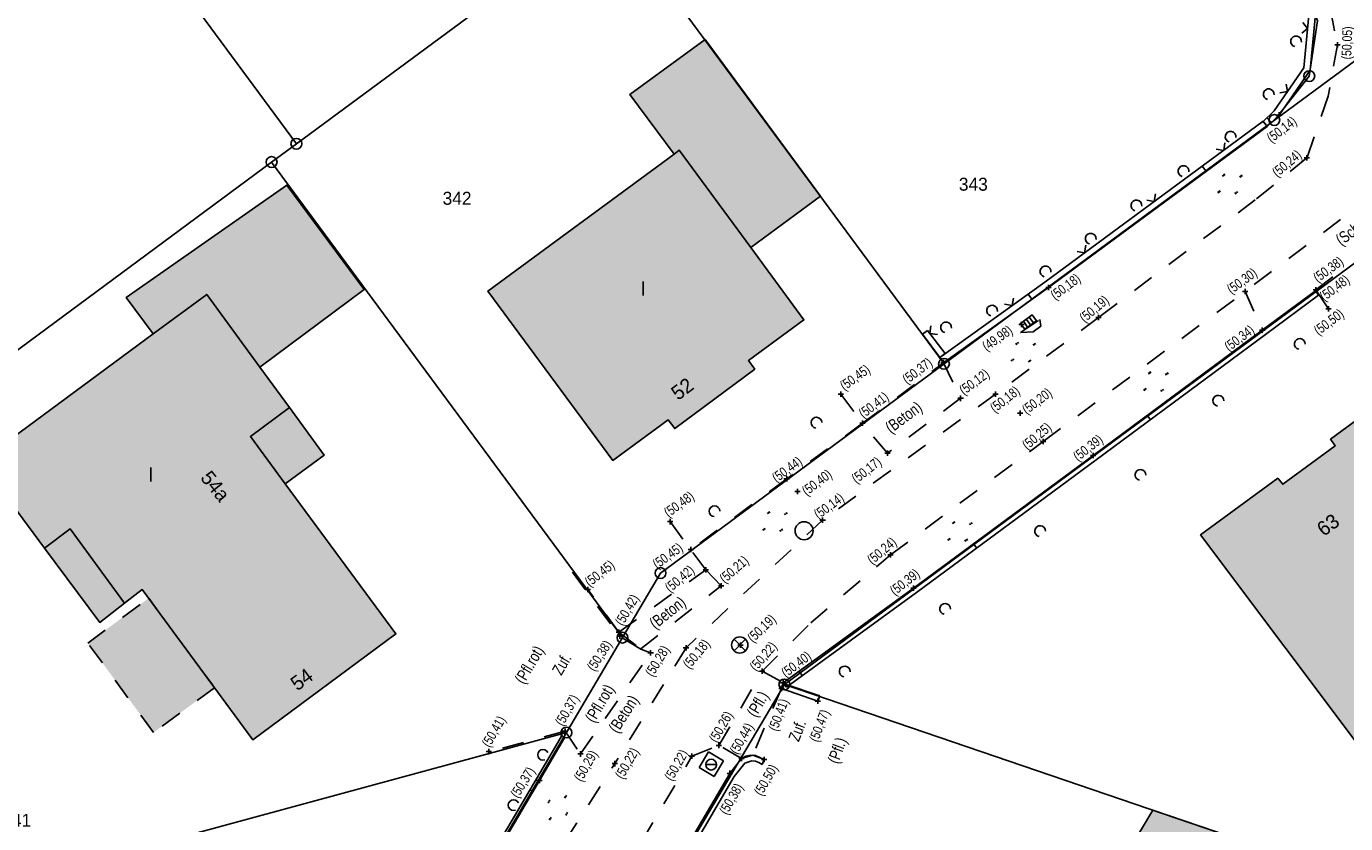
# Model space of a CAD drawing. Extents: x 2408905 to 2410405, y 5786105 to 5787663.
# Tile 23 of 43: x 2409768 to 2409829, y 5786851 to 5786888. Entities that reach past the tile are written whole.
import ezdxf

# ---------------------------------------------------------------- set-up
doc = ezdxf.new("R2010")
doc.units = 0
doc.linetypes.add('DASHED_70', pattern=[2, 1, -1])
for name, color, linetype in [('K100-FLST_GRENZEN', 40, 'Continuous'), ('K105-FLST_NUMMERN', 40, 'Continuous'), ('K125-GEB_LINIEN', 40, 'Continuous'), ('K125-GEB_LINIEN-FLAECHE', 2, 'Continuous'), ('K130-GEB_TEXTE', 40, 'Continuous'), ('K140-EINGER_GEBFL', 40, 'Continuous'), ('K140-EINGER_GEBFL-FLAECHE', 7, 'Continuous'), ('K145-VERM_PKTE', 7, 'Continuous'), ('STRKAT-TEXTE', 7, 'Continuous'), ('TOP-HOEHENI', 7, 'Continuous'), ('TOP-LINIEN', 7, 'Continuous'), ('TOP-SYMB-STRASSE', 32, 'Continuous'), ('TOP-SYMBOLE', 7, 'Continuous'), ('TOP-TEXTE', 7, 'Continuous')]:
    doc.layers.add(name, color=color, linetype=linetype)
doc.styles.add('SIMPLEX', font='CONTINUOUS')

# ---------------------------------------------------------------- blocks, each defined once
blk = doc.blocks.new('122')
at = {"color": 11, "linetype": 'Continuous'}
blk.add_circle((0, 0), 1.25, dxfattribs=at)
blk = doc.blocks.new('GRENZSTEIN')
at = {"color": 7, "linetype": 'Continuous'}
blk.add_circle((0, 0), 0.75, dxfattribs=at)
blk = doc.blocks.new('1733')
at = {"color": 123, "linetype": 'Continuous'}
blk.add_circle((0, 0), 0.5, dxfattribs=at)
at = {"layer": 'TOP-SYMB-STRASSE', "color": 123}
blk.add_polyline3d([(-0.5, 0, 0), (0.5, 0, 0)], dxfattribs=at)
blk = doc.blocks.new('1731')
at = {"color": 123, "linetype": 'Continuous'}
blk.add_circle((0, 0), 0.75, dxfattribs=at)
at = {"layer": 'TOP-SYMB-STRASSE', "color": 123}
for points in [[(-0.53, -0.53, 0), (0.53, 0.53, 0)], [(0.53, -0.53, 0), (-0.53, 0.53, 0)]]:
    blk.add_polyline3d(points, dxfattribs=at)
blk = doc.blocks.new('1848')
at = {"layer": 'TOP-SYMB-STRASSE', "color": 123}
for points in [[(0, 0, 0), (0, 1, 0), (2, 1, 0), (2, 0, 0), (0, 0, 0)], [(0.5, 0, 0), (0.5, 1, 0)], [(1, 0, 0), (1, 1, 0)], [(1.5, 0, 0), (1.5, 1, 0)]]:
    blk.add_polyline3d(points, dxfattribs=at)
blk = doc.blocks.new('179')
at = {"layer": 'TOP-SYMBOLE', "color": 111}
for points in [[(-4, -0.25, 0), (-4, 0.25, 0)], [(-3.5, -0.25, 0), (-3.5, 0.25, 0)], [(-0.25, 2.75, 0), (-0.25, 3.25, 0)], [(0.25, 2.75, 0), (0.25, 3.25, 0)], [(3.5, -0.25, 0), (3.5, 0.25, 0)], [(4, -0.25, 0), (4, 0.25, 0)], [(-0.25, -3.25, 0), (-0.25, -2.75, 0)], [(0.25, -3.25, 0), (0.25, -2.75, 0)]]:
    blk.add_polyline3d(points, dxfattribs=at)
blk = doc.blocks.new('168')
at = {"color": 74, "linetype": 'Continuous'}
blk.add_arc((0, 0.001), 1, 318.61027, 221.38965, dxfattribs=at)
blk = doc.blocks.new('1783')
at = {"layer": 'TOP-SYMBOLE', "color": 93}
blk.add_polyline3d([(-1, 1, 0), (0, 0, 0), (1, 1, 0)], dxfattribs=at)
blk = doc.blocks.new('247')
at = {"layer": 'TOP-HOEHENI', "color": 30}
for points in [[(-0.375, 0, 0), (0.375, 0, 0)], [(0, -0.375, 0), (0, 0.375, 0)]]:
    blk.add_polyline3d(points, dxfattribs=at)

msp = doc.modelspace()

# ---------------------------------------------------------------- hatches: boundary and pattern name
at = {"layer": 'K125-GEB_LINIEN-FLAECHE'}
for color, points in [(33, [(2409797.625, 5786881.952), (2409797.867, 5786882.13), (2409801.178, 5786877.626), (2409804.407, 5786880.004), (2409799.06, 5786887.254), (2409795.582, 5786884.715)]), (32, [(2409801.178, 5786877.626), (2409797.867, 5786882.13), (2409797.625, 5786881.952), (2409789.016, 5786875.613), (2409794.788, 5786867.779), (2409797.352, 5786869.664), (2409797.659, 5786869.256), (2409801.362, 5786872.005), (2409801.071, 5786872.398), (2409803.635, 5786874.283)]), (33, [(2409773.53, 5786873.634), (2409776.004, 5786875.461), (2409778.465, 5786872.099), (2409783.288, 5786875.687), (2409779.71, 5786880.516), (2409772.273, 5786875.314)]), (32, [(2409768.498, 5786863.725), (2409771.051, 5786860.287), (2409772.2, 5786861.172), (2409773.024, 5786861.806), (2409778.134, 5786854.856), (2409784.758, 5786859.75), (2409779.641, 5786866.689), (2409781.445, 5786868.027), (2409779.831, 5786870.233), (2409778.465, 5786872.099), (2409776.004, 5786875.461), (2409773.53, 5786873.634), (2409765.528, 5786867.724)]), (32, [(2409835.744, 5786858.786), (2409833.595, 5786861.667), (2409839.064, 5786865.698), (2409833.856, 5786872.618), (2409833.644, 5786872.918), (2409828.007, 5786868.759), (2409828.218, 5786868.461), (2409825.792, 5786866.676), (2409825.558, 5786866.958), (2409821.99, 5786864.33), (2409829.835, 5786853.884), (2409835.988, 5786858.458)]), (33, [(2409821.922, 5786843.52), (2409824.927, 5786848.526), (2409825.585, 5786849.621), (2409819.786, 5786851.599), (2409816.777, 5786846.554), (2409821.901, 5786843.486)])]:
    msp.add_hatch(color=color, dxfattribs=at).paths.add_polyline_path(points)
at = {"layer": 'K140-EINGER_GEBFL-FLAECHE', "linetype": 'DASHED_70'}
msp.add_hatch(color=111, dxfattribs=at).paths.add_polyline_path([(2409773.32, 5786861.403), (2409776.364, 5786857.264), (2409773.545, 5786855.192), (2409770.501, 5786859.331)])

# ---------------------------------------------------------------- linework, layer by layer
at = {"layer": 'K100-FLST_GRENZEN', "color": 7}
for points in [[(2409765.696, 5786794.675, 0), (2409768.513, 5786799.532, 0), (2409770.579, 5786803.092, 0), (2409774.74, 5786810.123, 0), (2409787.6, 5786831.85, 0), (2409802.732, 5786857.417, 0), (2409835.183, 5786881.391, 0), (2409848.826, 5786891.471, 0), (2409908.509, 5786935.534, 0), (2409930.075, 5786951.425, 0), (2409930.953, 5786952.072, 0), (2409971.067, 5786981.631, 0), (2409993.273, 5786997.821, 0), (2410021.521, 5787018.415, 0), (2410048.823, 5787038.318, 0), (2410056.656, 5787044.03, 0), (2410071.174, 5787054.613, 0), (2410099.392, 5787071.492, 0)], [(2410064.629, 5787059.169, 0), (2410054.063, 5787051.465, 0), (2410053.767, 5787051.868, 0), (2410029.844, 5787034.424, 0), (2410005.95, 5787017.003, 0), (2409982.05, 5786999.576, 0), (2409968.137, 5786989.432, 0), (2409963.953, 5786986.382, 0), (2409964.381, 5786986.08, 0), (2409953.698, 5786978.197, 0), (2409949.664, 5786975.221, 0), (2409932.378, 5786962.465, 0), (2409915.09, 5786949.708, 0), (2409896.994, 5786936.355, 0), (2409878.896, 5786923, 0), (2409859.993, 5786909.051, 0), (2409859.189, 5786908.457, 0), (2409837.872, 5786892.728, 0), (2409825.403, 5786883.527, 0), (2409810.118, 5786872.25, 0), (2409797.001, 5786862.569, 0), (2409795.238, 5786859.581, 0), (2409792.645, 5786855.189, 0), (2409765.264, 5786808.718, 0)], [(2409812.354, 5786946.276, 0), (2409808.925, 5786923.541, 0), (2409799.673, 5786916.714, 0), (2409798.92, 5786911.719, 0), (2409806.295, 5786901.725, 0), (2409813.995, 5786907.408, 0), (2409826.458, 5786890.518, 0), (2409827.401, 5786888.12, 0), (2409827.019, 5786885.561, 0), (2409825.403, 5786883.527, 0), (2409837.872, 5786892.728, 0), (2409835.466, 5786891.785, 0), (2409832.91, 5786892.168, 0), (2409830.881, 5786893.782, 0), (2409826.846, 5786899.251, 0), (2409820.497, 5786907.857, 0), (2409811.443, 5786920.128, 0), (2409815.32, 5786945.828, 0)]]:
    msp.add_polyline3d(points, dxfattribs=at)
for points in [[(2409726.224, 5786943.092, 0), (2409748.907, 5786859.331, 0), (2409779.006, 5786881.583, 0), (2409780.153, 5786882.43, 0), (2409773.185, 5786891.877, 0), (2409777.435, 5786920.065, 0), (2409779.373, 5786932.916, 0), (2409799.999, 5786948.138, 0), (2409812.354, 5786946.276, 0), (2409815.254, 5786965.488, 0), (2409814.996, 5786967.977, 0), (2409813.565, 5786970.029, 0), (2409811.319, 5786971.13, 0), (2409808.82, 5786971.005, 0), (2409745.222, 5786951.127, 0), (2409730.046, 5786946.89, 0), (2409726.224, 5786943.092, 0)], [(2409773.185, 5786891.877, 0), (2409780.153, 5786882.43, 0), (2409794.689, 5786893.161, 0), (2409806.295, 5786901.725, 0), (2409798.92, 5786911.719, 0), (2409799.673, 5786916.714, 0), (2409796.209, 5786917.236, 0), (2409795.695, 5786917.313, 0), (2409789.745, 5786918.21, 0), (2409787.343, 5786918.572, 0), (2409786.785, 5786918.656, 0), (2409777.435, 5786920.065, 0), (2409773.185, 5786891.877, 0)], [(2409794.689, 5786893.161, 0), (2409810.118, 5786872.25, 0), (2409825.403, 5786883.527, 0), (2409827.019, 5786885.561, 0), (2409827.401, 5786888.12, 0), (2409826.458, 5786890.518, 0), (2409813.995, 5786907.408, 0), (2409806.295, 5786901.725, 0), (2409794.689, 5786893.161, 0)], [(2409779.006, 5786881.583, 0), (2409795.238, 5786859.581, 0), (2409797.001, 5786862.569, 0), (2409810.118, 5786872.25, 0), (2409794.689, 5786893.161, 0), (2409780.153, 5786882.43, 0), (2409779.006, 5786881.583, 0)], [(2409752.947, 5786844.414, 0), (2409792.645, 5786855.189, 0), (2409795.238, 5786859.581, 0), (2409779.006, 5786881.583, 0), (2409748.907, 5786859.331, 0), (2409752.947, 5786844.414, 0)], [(2409828.687, 5786848.563, 0), (2409837.241, 5786845.645, 0), (2409852.992, 5786857.273, 0), (2409835.183, 5786881.391, 0), (2409802.732, 5786857.417, 0), (2409828.687, 5786848.563, 0)], [(2409787.6, 5786831.85, 0), (2409814.686, 5786822.727, 0), (2409828.687, 5786848.563, 0), (2409802.732, 5786857.417, 0), (2409787.6, 5786831.85, 0)], [(2409762.158, 5786810.161, 0), (2409765.264, 5786808.718, 0), (2409792.645, 5786855.189, 0), (2409752.947, 5786844.414, 0), (2409762.158, 5786810.161, 0)]]:
    msp.add_polyline3d(points, close=True, dxfattribs=at)
at = {"layer": 'K125-GEB_LINIEN', "color": 32}
for points in [[(2409797.625, 5786881.952, 0), (2409797.867, 5786882.13, 0), (2409801.178, 5786877.626, 0), (2409804.407, 5786880.004, 0), (2409799.06, 5786887.254, 0), (2409795.582, 5786884.715, 0), (2409797.625, 5786881.952, 0)], [(2409801.178, 5786877.626, 0), (2409797.867, 5786882.13, 0), (2409797.625, 5786881.952, 0), (2409789.016, 5786875.613, 0), (2409794.788, 5786867.779, 0), (2409797.352, 5786869.664, 0), (2409797.659, 5786869.256, 0), (2409801.362, 5786872.005, 0), (2409801.071, 5786872.398, 0), (2409803.635, 5786874.283, 0), (2409801.178, 5786877.626, 0)], [(2409773.53, 5786873.634, 0), (2409776.004, 5786875.461, 0), (2409778.465, 5786872.099, 0), (2409783.288, 5786875.687, 0), (2409779.71, 5786880.516, 0), (2409772.273, 5786875.314, 0), (2409773.53, 5786873.634, 0)], [(2409768.498, 5786863.725, 0), (2409771.051, 5786860.287, 0), (2409772.2, 5786861.172, 0), (2409773.024, 5786861.806, 0), (2409778.134, 5786854.856, 0), (2409784.758, 5786859.75, 0), (2409779.641, 5786866.689, 0), (2409781.445, 5786868.027, 0), (2409779.831, 5786870.233, 0), (2409778.465, 5786872.099, 0), (2409776.004, 5786875.461, 0), (2409773.53, 5786873.634, 0), (2409765.528, 5786867.724, 0), (2409768.498, 5786863.725, 0)], [(2409835.744, 5786858.786, 0), (2409833.595, 5786861.667, 0), (2409839.064, 5786865.698, 0), (2409833.856, 5786872.618, 0), (2409833.644, 5786872.918, 0), (2409828.007, 5786868.759, 0), (2409828.218, 5786868.461, 0), (2409825.792, 5786866.676, 0), (2409825.558, 5786866.958, 0), (2409821.99, 5786864.33, 0), (2409829.835, 5786853.884, 0), (2409835.988, 5786858.458, 0), (2409835.744, 5786858.786, 0)], [(2409779.831, 5786870.233, 0), (2409781.445, 5786868.027, 0)], [(2409779.641, 5786866.689, 0), (2409781.445, 5786868.027, 0)], [(2409768.498, 5786863.725, 0), (2409771.051, 5786860.287, 0)], [(2409771.051, 5786860.287, 0), (2409772.2, 5786861.172, 0)], [(2409821.922, 5786843.52, 0), (2409824.927, 5786848.526, 0), (2409825.585, 5786849.621, 0), (2409819.786, 5786851.599, 0), (2409816.777, 5786846.554, 0), (2409821.901, 5786843.486, 0), (2409821.922, 5786843.52, 0)]]:
    msp.add_polyline3d(points, dxfattribs=at)
at = {"layer": 'K125-GEB_LINIEN', "color": 40}
for points in [[(2409779.641, 5786866.689, 0), (2409781.445, 5786868.027, 0), (2409779.831, 5786870.233, 0), (2409778.023, 5786868.884, 0), (2409779.641, 5786866.689, 0)], [(2409768.498, 5786863.725, 0), (2409771.051, 5786860.287, 0), (2409772.2, 5786861.172, 0), (2409769.692, 5786864.612, 0), (2409768.498, 5786863.725, 0)]]:
    msp.add_polyline3d(points, close=True, dxfattribs=at)
at = {"layer": 'K140-EINGER_GEBFL', "color": 132, "linetype": 'DASHED_70'}
msp.add_polyline3d([(2409773.32, 5786861.403, 0), (2409776.364, 5786857.264, 0), (2409773.545, 5786855.192, 0), (2409770.501, 5786859.331, 0), (2409773.32, 5786861.403, 0)], dxfattribs=at)
at = {"layer": 'TOP-LINIEN', "color": 132, "linetype": 'DASHED_70'}
for p, q in [((2409827.999, 5786888.634, 50.009), (2409828.319, 5786887.006, 50.049)), ((2409828.319, 5786887.006, 50.049), (2409827.893, 5786884.636, 50.154)), ((2409827.893, 5786884.636, 50.154), (2409826.909, 5786881.78, 50.238)), ((2409826.909, 5786881.78, 50.238), (2409824.523, 5786879.841, 50.229)), ((2409830.069, 5786880.122, 50.324), (2409824.048, 5786875.593, 50.299)), ((2409824.523, 5786879.841, 50.229), (2409817.263, 5786874.388, 50.193)), ((2409827.319, 5786875.666, 50.48), (2409828.839, 5786876.824, 50.48)), ((2409814.705, 5786868.657, 50.251), (2409824.048, 5786875.593, 50.299)), ((2409824.048, 5786875.593), (2409824.846, 5786873.804)), ((2409827.904, 5786874.788, 50.496), (2409827.319, 5786875.666, 50.48)), ((2409817.263, 5786874.388, 50.193), (2409812.5, 5786870.848, 50.175)), ((2409813.653, 5786873.703), (2409814.555, 5786874.301)), ((2409814.601, 5786873.989), (2409814.24, 5786873.723)), ((2409814.555, 5786874.301), (2409814.601, 5786873.989)), ((2409814.24, 5786873.723), (2409813.653, 5786873.703)), ((2409806.344, 5786869.498, 50.408), (2409810.1, 5786872.301, 50.372)), ((2409810.1, 5786872.301, 50.371), (2409810.888, 5786870.653, 50.121)), ((2409812.5, 5786870.848, 50.182), (2409804.503, 5786865.015, 50.148)), ((2409805.344, 5786870.84, 50.448), (2409806.344, 5786869.498, 50.408)), ((2409810.888, 5786870.653, 50.121), (2409807.5, 5786868.11, 50.17)), ((2409806.344, 5786869.498, 50.389), (2409802.839, 5786866.924, 50.421)), ((2409807.5, 5786868.11, 50.17), (2409806.344, 5786869.498, 50.407)), ((2409807.648, 5786863.407, 50.239), (2409814.705, 5786868.657, 50.251)), ((2409802.839, 5786866.924, 50.421), (2409798.402, 5786863.654, 50.429)), ((2409797.447, 5786864.947, 50.487), (2409798.402, 5786863.654, 50.45)), ((2409804.503, 5786865.015, 50.148), (2409798.18, 5786859.115, 50.186)), ((2409799.098, 5786862.724, 50.419), (2409798.402, 5786863.654, 50.445)), ((2409803.95, 5786860.265, 50.239), (2409807.648, 5786863.407, 50.239)), ((2409792.931, 5786862.609, 50.442), (2409794.09, 5786861.019, 50.414)), ((2409795.078, 5786859.836, 50.415), (2409799.098, 5786862.724, 50.419)), ((2409799.812, 5786861.981, 50.199), (2409799.097, 5786862.726, 50.41)), ((2409795.078, 5786859.836, 50.414), (2409793.632, 5786861.805, 50.448)), ((2409796.083, 5786859.057, 50.298), (2409799.812, 5786861.981, 50.199)), ((2409794.09, 5786861.019, 50.414), (2409795.116, 5786859.643, 50.379)), ((2409795.078, 5786859.836, 50.415), (2409796.084, 5786859.055, 50.309)), ((2409801.707, 5786858.027, 50.217), (2409803.95, 5786860.265, 50.239)), ((2409796.084, 5786859.055, 50.309), (2409795.116, 5786859.643, 50.379)), ((2409793.297, 5786854.198, 50.291), (2409796.544, 5786858.874, 50.281)), ((2409798.18, 5786859.115, 50.179), (2409794.889, 5786853.751, 50.215)), ((2409796.544, 5786858.874, 50.281), (2409796.084, 5786859.055, 50.309)), ((2409799.703, 5786854.595, 50.259), (2409801.707, 5786858.027, 50.217)), ((2409801.707, 5786858.027, 50.217), (2409802.68, 5786857.496, 50.395)), ((2409802.594, 5786857.227, 50.414), (2409801.268, 5786854.146, 50.474)), ((2409792.585, 5786855.252, 50.371), (2409789.063, 5786854.306, 50.407)), ((2409792.585, 5786855.252, 50.371), (2409793.297, 5786854.198, 50.291)), ((2409798.453, 5786854.096, 50.219), (2409799.703, 5786854.595, 50.259)), ((2409800.751, 5786853.992, 50.435), (2409799.703, 5786854.595, 50.259)), ((2409792.596, 5786850.169, 50.223), (2409794.889, 5786853.751, 50.215)), ((2409795.119, 5786848.439, 50.276), (2409798.453, 5786854.096, 50.219)), ((2409799.216, 5786854.3, 50.272), (2409798.785, 5786853.571, 50.275)), ((2409799.216, 5786854.3, 50.272), (2409799.91, 5786853.878, 50.339)), ((2409799.91, 5786853.878, 50.339), (2409799.479, 5786853.149, 50.342)), ((2409798.785, 5786853.571, 50.275), (2409799.479, 5786853.149, 50.342))]:
    msp.add_line(p, q, dxfattribs=at)
at = {"layer": 'TOP-LINIEN', "color": 93}
for p, q in [((2409827.004, 5786888.38), (2409826.763, 5786885.935)), ((2409827.054, 5786885.828), (2409827.31, 5786888.423)), ((2409826.763, 5786885.935), (2409825.392, 5786883.955)), ((2409825.621, 5786883.759), (2409827.054, 5786885.828)), ((2409825.392, 5786883.955), (2409824.863, 5786883.449)), ((2409825.059, 5786883.636), (2409825.266, 5786883.419)), ((2409825.07, 5786883.232), (2409825.621, 5786883.759)), ((2409814.777, 5786876.027), (2409824.892, 5786883.474)), ((2409825.07, 5786883.232), (2409814.953, 5786875.784)), ((2409824.863, 5786883.449), (2409825.07, 5786883.232)), ((2409824.892, 5786883.474), (2409825.07, 5786883.232)), ((2409825.07, 5786883.232), (2409825.07, 5786883.232)), ((2409825.07, 5786883.232), (2409825.07, 5786883.232)), ((2409822.07, 5786881.397), (2409822.248, 5786881.155)), ((2409809.925, 5786872.545), (2409814.777, 5786876.027)), ((2409814.953, 5786875.784), (2409810.1, 5786872.301)), ((2409814.011, 5786875.477), (2409814.189, 5786875.235)), ((2409824.846, 5786873.804), (2409827.304, 5786875.631)), ((2409827.453, 5786875.43), (2409824.995, 5786873.603)), ((2409827.304, 5786875.631), (2409827.453, 5786875.43)), ((2409809.117, 5786873.618), (2409809.357, 5786873.798)), ((2409809.925, 5786872.545), (2409809.117, 5786873.618)), ((2409809.357, 5786873.798), (2409810.165, 5786872.725)), ((2409817.014, 5786868.006), (2409824.846, 5786873.804)), ((2409824.995, 5786873.603), (2409817.163, 5786867.805)), ((2409810.165, 5786872.725), (2409809.925, 5786872.545)), ((2409810.1, 5786872.301), (2409809.925, 5786872.545)), ((2409809.925, 5786872.545), (2409809.925, 5786872.545)), ((2409819.526, 5786869.866), (2409819.673, 5786869.663)), ((2409808.702, 5786861.867), (2409817.014, 5786868.006)), ((2409817.163, 5786867.805), (2409808.85, 5786861.665)), ((2409811.484, 5786863.922), (2409811.631, 5786863.719)), ((2409802.68, 5786857.496), (2409808.702, 5786861.867)), ((2409808.85, 5786861.665), (2409802.827, 5786857.294)), ((2409803.408, 5786858.024), (2409803.555, 5786857.822)), ((2409802.594, 5786857.227), (2409802.675, 5786857.463)), ((2409802.675, 5786857.463), (2409804.365, 5786856.882)), ((2409802.827, 5786857.294), (2409802.68, 5786857.496)), ((2409802.68, 5786857.496), (2409802.68, 5786857.496)), ((2409804.284, 5786856.646), (2409802.594, 5786857.227)), ((2409804.365, 5786856.882), (2409804.284, 5786856.646)), ((2409804.284, 5786856.646), (2409804.284, 5786856.646)), ((2409791.266, 5786853.054), (2409792.409, 5786854.997)), ((2409792.555, 5786854.949), (2409791.395, 5786852.978)), ((2409792.409, 5786854.997), (2409792.436, 5786855.267)), ((2409792.436, 5786855.267), (2409792.585, 5786855.252)), ((2409792.585, 5786855.252), (2409792.555, 5786854.949)), ((2409792.585, 5786855.252), (2409792.585, 5786855.252)), ((2409800.203, 5786853.303), (2409800.751, 5786853.992)), ((2409800.898, 5786853.775), (2409800.41, 5786853.161)), ((2409800.751, 5786853.992), (2409800.952, 5786854.09)), ((2409801.224, 5786853.881), (2409800.898, 5786853.775)), ((2409800.952, 5786854.09), (2409801.17, 5786854.142)), ((2409801.17, 5786854.142), (2409801.391, 5786854.13)), ((2409801.394, 5786853.863), (2409801.224, 5786853.881)), ((2409801.391, 5786854.13), (2409801.794, 5786853.939)), ((2409801.557, 5786853.8), (2409801.394, 5786853.863)), ((2409801.702, 5786853.706), (2409801.557, 5786853.8)), ((2409801.794, 5786853.939), (2409801.702, 5786853.706)), ((2409796.625, 5786847.207), (2409800.203, 5786853.303)), ((2409800.41, 5786853.161), (2409796.841, 5786847.08)), ((2409787.561, 5786846.763), (2409791.266, 5786853.054)), ((2409791.395, 5786852.978), (2409787.69, 5786846.687)), ((2409790.95, 5786852.517), (2409791.114, 5786852.501))]:
    msp.add_line(p, q, dxfattribs=at)
at = {"layer": 'TOP-LINIEN', "color": 135}
for p, q in [((2409827.054, 5786885.828, 50.12), (2409827.31, 5786888.423, 50.052)), ((2409825.621, 5786883.759, 50.139), (2409827.054, 5786885.828, 50.12)), ((2409825.07, 5786883.232, 50.152), (2409825.621, 5786883.759, 50.139)), ((2409814.953, 5786875.784, 50.184), (2409825.07, 5786883.232, 50.152)), ((2409810.1, 5786872.301, 50.371), (2409814.953, 5786875.784, 50.184)), ((2409827.304, 5786875.631, 50.373), (2409824.846, 5786873.804, 50.34)), ((2409809.117, 5786873.618, 50.431), (2409810.1, 5786872.301, 50.371)), ((2409824.846, 5786873.804, 50.34), (2409817.014, 5786868.006, 50.389)), ((2409817.014, 5786868.006, 50.389), (2409808.702, 5786861.867, 50.39)), ((2409808.702, 5786861.867, 50.39), (2409802.68, 5786857.496, 50.395)), ((2409802.68, 5786857.496, 50.395), (2409802.594, 5786857.227, 50.414)), ((2409802.594, 5786857.227, 50.414), (2409804.284, 5786856.646, 50.467)), ((2409791.395, 5786852.978, 50.372), (2409792.555, 5786854.949, 50.38)), ((2409792.555, 5786854.949, 50.38), (2409792.585, 5786855.252, 50.371)), ((2409800.751, 5786853.992, 50.435), (2409800.203, 5786853.303, 50.382)), ((2409801.268, 5786854.146, 50.474), (2409800.751, 5786853.992, 50.435)), ((2409801.794, 5786853.939, 50.496), (2409801.268, 5786854.146, 50.474)), ((2409800.203, 5786853.303, 50.382), (2409796.625, 5786847.207, 50.392)), ((2409787.69, 5786846.687, 50.376), (2409791.395, 5786852.978, 50.372))]:
    msp.add_line(p, q, dxfattribs=at)

# ---------------------------------------------------------------- block references
at = {"layer": 'K100-FLST_GRENZEN', "xscale": 0.333, "yscale": 0.333}
for p in [(2409827.019, 5786885.561), (2409825.403, 5786883.527), (2409780.153, 5786882.43), (2409779.006, 5786881.583), (2409810.118, 5786872.25), (2409797.001, 5786862.569), (2409795.238, 5786859.581), (2409802.732, 5786857.417), (2409792.645, 5786855.189)]:
    msp.add_blockref('GRENZSTEIN', p, dxfattribs=at)
at = {"layer": 'K145-VERM_PKTE', "xscale": 0.333, "yscale": 0.333}
msp.add_blockref('122', (2409803.642, 5786864.527), dxfattribs=at)
at = {"layer": 'TOP-HOEHENI', "xscale": 0.333, "yscale": 0.333}
for p in [(2409828.319, 5786887.006, 50.049), (2409825.621, 5786883.759, 50.139), (2409826.909, 5786881.78, 50.238), (2409814.953, 5786875.784, 50.184), (2409824.048, 5786875.593, 50.299), (2409827.319, 5786875.666, 50.48), (2409817.263, 5786874.388, 50.193), (2409827.904, 5786874.788, 50.496), (2409813.703, 5786874.074), (2409824.846, 5786873.804, 50.34), (2409810.1, 5786872.301, 50.371), (2409805.344, 5786870.84, 50.447), (2409812.5, 5786870.848, 50.175), (2409810.888, 5786870.653, 50.121), (2409806.344, 5786869.498, 50.407), (2409813.648, 5786869.961, 50.202), (2409814.705, 5786868.657, 50.251), (2409807.5, 5786868.11, 50.17), (2409817.014, 5786868.006, 50.389), (2409802.839, 5786866.924, 50.439), (2409803.339, 5786866.338, 50.4), (2409797.447, 5786864.947, 50.484), (2409804.503, 5786865.015, 50.141), (2409798.402, 5786863.654, 50.447), (2409807.648, 5786863.407, 50.239), (2409799.098, 5786862.724, 50.421), (2409793.632, 5786861.805, 50.449), (2409799.813, 5786861.979, 50.21), (2409808.702, 5786861.867, 50.39), (2409795.078, 5786859.836, 50.415), (2409795.116, 5786859.643, 50.379), (2409798.18, 5786859.115, 50.179), (2409800.698, 5786859.237), (2409796.544, 5786858.874, 50.281), (2409801.707, 5786858.027, 50.217), (2409802.68, 5786857.496, 50.395), (2409802.594, 5786857.227, 50.414), (2409804.284, 5786856.646, 50.467), (2409792.585, 5786855.252, 50.371), (2409789.063, 5786854.306, 50.407), (2409793.297, 5786854.198, 50.291), (2409799.703, 5786854.595, 50.259), (2409794.889, 5786853.751, 50.215), (2409798.453, 5786854.096, 50.219), (2409800.751, 5786853.992, 50.435), (2409801.794, 5786853.939, 50.496), (2409791.395, 5786852.978, 50.372), (2409800.203, 5786853.303, 50.382)]:
    msp.add_blockref('247', p, dxfattribs=at)
at = {"layer": 'TOP-SYMB-STRASSE', "xscale": 0.333, "yscale": 0.333, "rotation": 36.00000000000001}
msp.add_blockref('1848', (2409813.853, 5786873.85), dxfattribs=at)
at = {"layer": 'TOP-SYMB-STRASSE', "xscale": 0.5, "yscale": 0.5}
for name, p in [('1731', (2409800.668, 5786859.239, 50.192)), ('1733', (2409799.344, 5786853.706, 50.314))]:
    msp.add_blockref(name, p, dxfattribs=at)
at = {"layer": 'TOP-SYMBOLE'}
for name, p, xscale, yscale, rotation in [('1783', (2409826.944, 5786887.765), 0.25, 0.25, 84.366), ('168', (2409826.409, 5786887.164), 0.25, 0.25, 33.99999999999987), ('168', (2409825.143, 5786884.72), 0.25, 0.25, 33.99999999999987), ('1783', (2409826.009, 5786884.846), 0.25, 0.25, 55.29300000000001), ('168', (2409823.38, 5786882.753), 0.25, 0.25, 33.99999999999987), ('1783', (2409823.061, 5786882.125), 0.25, 0.25, 36.36000000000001), ('168', (2409821.198, 5786881.163), 0.25, 0.25, 33.99999999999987), ('179', (2409823.35, 5786880.568), 0.166, 0.166, 35.54300000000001), ('1783', (2409819.849, 5786879.761), 0.25, 0.25, 36.36000000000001), ('168', (2409819.017, 5786879.572), 0.25, 0.25, 33.99999999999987), ('168', (2409816.909, 5786878.038), 0.25, 0.25, 33.99999999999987), ('1783', (2409816.626, 5786877.388), 0.25, 0.25, 36.36000000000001), ('168', (2409814.819, 5786876.521), 0.25, 0.25, 33.99999999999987), ('1783', (2409813.269, 5786874.945), 0.25, 0.25, 35.667), ('168', (2409812.342, 5786874.709), 0.25, 0.25, 33.99999999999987), ('1783', (2409809.466, 5786873.653), 0.25, 0.25, 306.976), ('168', (2409810.215, 5786873.932), 0.25, 0.25, 33.99999999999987), ('179', (2409813.794, 5786872.787), 0.166, 0.166, 35.54300000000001), ('168', (2409826.578, 5786873.167), 0.25, 0.25, 39.00000000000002), ('179', (2409819.921, 5786871.425), 0.166, 0.166, 35.54300000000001), ('168', (2409822.81, 5786870.541), 0.25, 0.25, 39.00000000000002), ('168', (2409804.217, 5786869.526), 0.25, 0.25, 43.00000000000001), ('168', (2409819.211, 5786867.112), 0.25, 0.25, 39.00000000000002), ('168', (2409799.497, 5786865.427), 0.25, 0.25, 44.00000000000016), ('179', (2409802.293, 5786864.956), 0.166, 0.166, 35.54300000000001), ('179', (2409810.852, 5786864.494), 0.166, 0.166, 35.54300000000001), ('168', (2409814.567, 5786864.51), 0.25, 0.25, 39.00000000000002), ('168', (2409810.166, 5786860.911), 0.25, 0.25, 39.00000000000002), ('168', (2409805.523, 5786858.014), 0.25, 0.25, 39.00000000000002), ('168', (2409791.567, 5786854.162), 0.25, 0.25, 68.00000000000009), ('179', (2409792.253, 5786851.714), 0.166, 0.166, 235.241), ('168', (2409790.203, 5786851.83), 0.25, 0.25, 68.00000000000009)]:
    msp.add_blockref(name, p, dxfattribs=dict(at, xscale=xscale, yscale=yscale, rotation=rotation))

# ---------------------------------------------------------------- texts
at = {"layer": 'K105-FLST_NUMMERN', "color": 7, "linetype": 'Continuous', "style": 'SIMPLEX'}
for s, p in [('343', (2409810.805, 5786880.258, -0.242)), ('342', (2409786.918, 5786879.608, 50.009)), ('341', (2409766.542, 5786850.829, 50.009))]:
    msp.add_text(s, height=0.6, dxfattribs=at).set_placement(p)
at = {"layer": 'K130-GEB_TEXTE', "color": 7, "linetype": 'Continuous', "style": 'SIMPLEX'}
for p in [(2409796.07, 5786875.395), (2409773.297, 5786866.796)]:
    msp.add_text('I', height=0.666, dxfattribs=at).set_placement(p)
for s, rotation, p in [('52', 36.598, (2409797.809, 5786870.528)), ('54a', 308.887, (2409775.678, 5786866.958)), ('63', 36.337, (2409827.687, 5786864.239)), ('54', 36.436, (2409780.197, 5786857.09))]:
    msp.add_text(s, height=0.666, rotation=rotation, dxfattribs=at).set_placement(p)
at = {"layer": 'STRKAT-TEXTE', "color": 7, "linetype": 'Continuous', "style": 'SIMPLEX', "width": 0.8}
for s, rotation, p in [('(Schw.)', 36.707, (2409828.498, 5786877.692)), ('(Beton)', 756.535, (2409807.656, 5786869.008)), ('(Beton)', 398.535, (2409796.758, 5786859.949)), ('(Pfl.rot)', 59.535, (2409790.681, 5786857.391)), ('(Pfl.rot)', 59.535, (2409793.937, 5786855.602)), ('(Beton)', 417.535, (2409795.013, 5786855.122)), ('(Pfl.)', 59.535, (2409801.42, 5786855.857)), ('(Pfl.)', 69.535, (2409805.214, 5786853.707))]:
    msp.add_text(s, height=0.533, rotation=rotation, dxfattribs=at).set_placement(p)
at = {"layer": 'TOP-HOEHENI', "color": 251, "linetype": 'Continuous', "lineweight": 9, "style": 'SIMPLEX', "width": 0.8}
for s, rotation, p in [('(50,05)', 88, (2409828.959, 5786886.326)), ('(50,14)', 37, (2409825.267, 5786882.455)), ('(50,24)', 40, (2409825.538, 5786880.86)), ('(50,38)', 36, (2409827.41, 5786875.991)), ('(50,18)', 37, (2409815.263, 5786875.183)), ('(50,30)', 36, (2409823.416, 5786875.456)), ('(50,48)', 37, (2409827.711, 5786875.125)), ('(50,19)', 40, (2409816.622, 5786874.132)), ('(50,50)', 37, (2409827.446, 5786873.548)), ('(49,98)', 35, (2409812.088, 5786872.817)), ('(50,34)', 37, (2409823.305, 5786872.801)), ('(50,45)', 36, (2409805.511, 5786870.991)), ('(50,37)', 37, (2409808.408, 5786871.289)), ('(50,12)', 36, (2409811.032, 5786870.786)), ('(50,41)', 37, (2409806.387, 5786869.708)), ('(50,18)', 398, (2409812.468, 5786869.965)), ('(50,20)', 37, (2409813.942, 5786869.888)), ('(50,25)', 40, (2409813.968, 5786868.247)), ('(50,39)', 38, (2409816.314, 5786867.721)), ('(50,44)', 36, (2409802.367, 5786866.735)), ('(50,17)', 38, (2409806.066, 5786866.689)), ('(50,40)', 37, (2409803.759, 5786866.125)), ('(50,48)', 36, (2409797.367, 5786865.126)), ('(50,14)', 36, (2409804.307, 5786865.045)), ('(50,24)', 40, (2409806.797, 5786862.942)), ('(50,45)', 36, (2409796.845, 5786862.741)), ('(50,45)', 38, (2409793.719, 5786861.912)), ('(50,42)', 40, (2409797.443, 5786861.645)), ('(50,21)', 41, (2409799.971, 5786862.072)), ('(50,39)', 398, (2409807.837, 5786861.509)), ('(50,42)', 60, (2409795.261, 5786860.095)), ('(50,19)', 44, (2409801.28, 5786859.324)), ('(50,38)', 57, (2409793.945, 5786857.99)), ('(50,28)', 58, (2409796.642, 5786857.74)), ('(50,18)', 50, (2409798.343, 5786858.103)), ('(50,22)', 49, (2409801.42, 5786857.996)), ('(50,40)', 37, (2409802.803, 5786857.712)), ('(50,37)', 60, (2409792.484, 5786855.457)), ('(50,41)', 69, (2409802.393, 5786855.221)), ('(50,26)', 60, (2409799.608, 5786854.686)), ('(50,47)', 69, (2409804.285, 5786854.719)), ('(50,41)', 60, (2409789.096, 5786854.468)), ('(50,44)', 60, (2409800.561, 5786854.146)), ('(50,29)', 60, (2409793.356, 5786852.883)), ('(50,22)', 60, (2409795.261, 5786853)), ('(50,22)', 60, (2409797.543, 5786852.912)), ('(50,50)', 60, (2409801.687, 5786852.229)), ('(50,37)', 58, (2409790.409, 5786852.122)), ('(50,38)', 60, (2409800.078, 5786851.35))]:
    msp.add_text(s, height=0.45, rotation=rotation, dxfattribs=at).set_placement(p)
at = {"layer": 'TOP-TEXTE', "color": 220, "linetype": 'Continuous', "style": 'SIMPLEX', "width": 0.8}
for rotation, p in [(59.535, (2409792.411, 5786857.798)), (68.535, (2409803.398, 5786854.732))]:
    msp.add_text('Zuf.', height=0.533, rotation=rotation, dxfattribs=at).set_placement(p)

doc.saveas('drawing.dxf')
